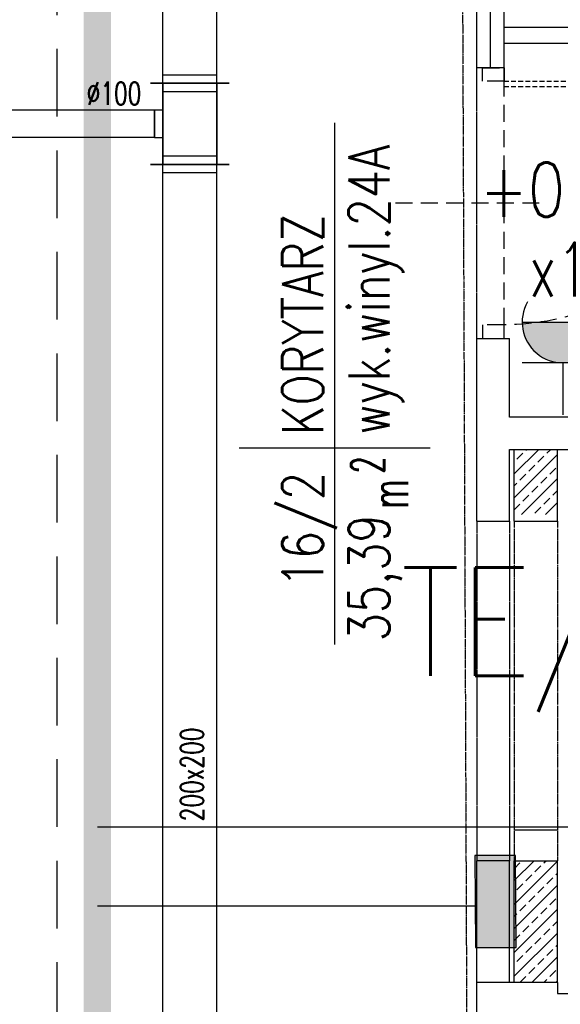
# Model space of a CAD drawing. Header units: inches. Extents: x -145354 to -97635, y 38777 to 78670.
# Tile 143 of 231: x -142160 to -141960, y 60174 to 60538. Entities that reach past the tile are written whole.
import ezdxf
from ezdxf.enums import TextEntityAlignment as Align

# ---------------------------------------------------------------- set-up
doc = ezdxf.new("R2010")
doc.units = ezdxf.units.IN
doc.header["$MEASUREMENT"] = 0
for name, pattern in [('DASHDOT', [1, 0.5, -0.25, 0, -0.25]), ('DASHED2', [0.375, 0.25, -0.125]), ('DIVIDE', [31.75, 12.7, -6.35, 0, -6.35, 0, -6.35])]:
    doc.linetypes.add(name, pattern=pattern)
doc.layers.get('0').update_dxf_attribs({"color": 101})
for name, color, linetype in [('E-OPIS_POM', 6, 'Continuous'), ('E35', 6, 'Continuous'), ('E50', 3, 'Continuous'), ('E50_kor', 3, 'Continuous'), ('Ins-went', 141, 'Continuous'), ('Sc-beton', 7, 'Continuous'), ('Sc-beton-hatch', 86, 'Continuous'), ('Sc-cegla pelna', 32, 'Continuous'), ('Sc-gazobeton', 45, 'Continuous'), ('Sc-gk', 120, 'Continuous'), ('Sc-gk-hatch', 8, 'Continuous'), ('Sc-nad', 5, 'DASHED2'), ('Sc-nadproza kon', 5, 'DASHED2'), ('Suf-widok', 8, 'Continuous')]:
    doc.layers.add(name, color=color, linetype=linetype)
doc.styles.add('KA wymiar', font='romans.shx', dxfattribs={"width": 0.6})
doc.styles.add('ROMANS', font='romans', dxfattribs={"width": 0.85})
doc.styles.add('tab-bud$0$ROMANS', font='romans', dxfattribs={"width": 0.7})
doc.linetypes.add('BATTING', pattern='A,0.0001,-0.1,[134,ltypeshp.shx,S=0.1,R=0,X=-0.1,Y=0],-0.2,[134,ltypeshp.shx,S=0.1,R=180,X=0.1,Y=0],-0.1', length=0.4001)

# ---------------------------------------------------------------- blocks, each defined once
blk = doc.blocks.new('pow')
for p, q in [((0, 0.5229), (0, -0.5229)), ((-1.0753, 0), (1.7797, 0))]:
    blk.add_line(p, q)
at = {"style": 'KA wymiar', "width": 0.6}
for s, height, p in [('2', 0.18, (-0.1392, -0.2698)), ('m', 0.21, (-0.3332, -0.401))]:
    blk.add_text(s, height=height, dxfattribs=at).set_placement(p)
at = {"style": 'KA wymiar'}
for tag, width, p in [('01', 0.7, (-0.1311, 0.0844)), ('000.00', 0.6, (-0.3636, -0.401))]:
    blk.add_attdef(tag, text='', height=0.3, dxfattribs=dict(at, width=width)).set_placement(p, align=Align.RIGHT)
blk.add_attdef('POMIESZCZENIE', (0.0709, 0.0844), '', height=0.3, dxfattribs=at)
at = {"style": 'KA wymiar', "width": 0.8}
blk.add_attdef('POSADZKA', (0.0709, -0.401), '', height=0.3, dxfattribs=at)
blk = doc.blocks.new('G1')
at = {"layer": 'E35'}
blk.add_hatch(color=256, dxfattribs=at).paths.add_polyline_path([(10, 22.85), (-10, 22.85, 1)])
for p, q in [((-10, 22.85), (10, 22.85)), ((10, 12.85), (-10, 12.85))]:
    blk.add_line(p, q, dxfattribs=at)
blk.add_arc((0, 22.85), 10, 150, 30, dxfattribs=at)
at = {"layer": 'E50'}
blk.add_line((0, 12.85), (0, 0), dxfattribs=at)
blk = doc.blocks.new('_dz1')
at = {"ltscale": 7}
for p, q in [((-7, 0), (-7, 90)), ((-5, 0), (-5, 90))]:
    blk.add_line(p, q, dxfattribs=at)
at = {"ltscale": 25}
for p, q in [((-50, 13), (-50, -41)), ((-95, 0), (-5, 0)), ((-5, 0), (0, 0)), ((-95, -8), (-100, -8)), ((-5, -8), (0, -8))]:
    blk.add_line(p, q, dxfattribs=at)
for points in [[(-100, -8), (-100, 0), (-95, 0), (-95, -8)], [(0, -8), (0, 0), (-5, 0), (-5, -8)]]:
    blk.add_lwpolyline(points, close=True, dxfattribs=at)
blk.add_arc((-5, 0), 90, 90, 180, dxfattribs=at)

msp = doc.modelspace()

# ---------------------------------------------------------------- hatches: boundary and pattern name
at = {"layer": 'E50'}
msp.add_hatch(color=256, dxfattribs=at).paths.add_polyline_path([(-141991.32, 60195.53), (-141976.32, 60195.53), (-141976.51, 60229.5), (-141991.51, 60229.5)])
at = {"layer": 'Sc-beton-hatch'}
h = msp.add_hatch(dxfattribs=at)
h.set_pattern_fill('ANSI33', color=256, scale=25, style=0)
h.paths.add_polyline_path([(-141961.01, 60379.5), (-141977.01, 60379.5), (-141977.01, 60355.5), (-141961.01, 60355.5)])
h = msp.add_hatch(dxfattribs=at)
h.set_pattern_fill('ANSI33', color=256, scale=25, style=0)
h.paths.add_polyline_path([(-141961.01, 60227.5), (-141977.01, 60227.5), (-141977.01, 60182.5), (-141961.01, 60182.5)])

# ---------------------------------------------------------------- linework, layer by layer
at = {"layer": 'E50'}
for p, q in [((-142130.98, 60240), (-141910, 60240)), ((-141990.76, 60210.75), (-142130.98, 60210.75))]:
    msp.add_line(p, q, dxfattribs=at)
at = {"layer": 'E50', "const_width": 10}
msp.add_lwpolyline([(-142130.98, 61300), (-142130.98, 58640)], dxfattribs=at)
at = {"layer": 'E50'}
msp.add_lwpolyline([(-141991.51, 60229.5), (-141991.32, 60195.53), (-141976.32, 60195.53), (-141976.51, 60229.5)], close=True, dxfattribs=at)
at = {"layer": 'E50_kor', "linetype": 'DASHED2', "ltscale": 100}
msp.add_line((-142145.98, 61315), (-142145.98, 58640), dxfattribs=at)
at = {"layer": 'Ins-went'}
for p, q in [((-142106.82, 60484.8), (-142106.82, 60822.47)), ((-142086.82, 60484.8), (-142086.82, 60815.44)), ((-142086.82, 60517.8), (-142106.82, 60517.8)), ((-142111.32, 60514.8), (-142082.32, 60514.8)), ((-142082.32, 60514.8), (-142111.32, 60514.8)), ((-142106.82, 60514.8), (-142106.82, 60484.8)), ((-142106.82, 60511.8), (-142086.82, 60511.8)), ((-142086.82, 60514.8), (-142086.82, 60484.8)), ((-142109.82, 60504.8), (-142249.32, 60504.8)), ((-142109.82, 60494.8), (-142109.82, 60504.8)), ((-142106.82, 60504.8), (-142109.82, 60504.8)), ((-142109.82, 60504.8), (-142109.82, 60494.8)), ((-142109.82, 60494.8), (-142249.32, 60494.8)), ((-142109.82, 60494.8), (-142106.82, 60494.8)), ((-142086.82, 60487.8), (-142106.82, 60487.8)), ((-142111.32, 60484.8), (-142082.32, 60484.8)), ((-142082.32, 60484.8), (-142111.32, 60484.8)), ((-142106.82, 60059.94), (-142106.82, 60484.8)), ((-142086.82, 60059.94), (-142086.82, 60484.8)), ((-142106.82, 60481.8), (-142086.82, 60481.8))]:
    msp.add_line(p, q, dxfattribs=at)
at = {"layer": 'Sc-beton'}
for p, q in [((-141977.01, 60353), (-141977.01, 60379.5)), ((-141961.01, 60353), (-141961.01, 60379.5)), ((-141977.01, 60353), (-141961.01, 60353)), ((-141977.01, 60227.5), (-141961.01, 60227.5)), ((-141977.01, 60182.5), (-141977.01, 60227.5)), ((-141961.01, 60182.5), (-141961.01, 60227.5))]:
    msp.add_line(p, q, dxfattribs=at)
at = {"layer": 'Sc-cegla pelna'}
for p, q in [((-141960.98, 60182.5), (-141990.76, 60182.5)), ((-141990.76, 60093.5), (-141990.76, 60182.5)), ((-141960.98, 60182.5), (-141960.97, 60178.5)), ((-141960.97, 60178.5), (-141816.65, 60178.5))]:
    msp.add_line(p, q, dxfattribs=at)
at = {"layer": 'Sc-gazobeton'}
for p, q in [((-141990.76, 60420.55), (-141978.76, 60420.55)), ((-141990.76, 60353), (-141990.76, 60420.55)), ((-141978.76, 60391.48), (-141978.76, 60420.55)), ((-141677.17, 60391.48), (-141978.76, 60391.48)), ((-141978.76, 60379.5), (-141677.17, 60379.5)), ((-141978.76, 60353), (-141978.76, 60379.5)), ((-141990.76, 60353), (-141978.76, 60353)), ((-141977.01, 60239), (-141961.02, 60239)), ((-141990.76, 60182.5), (-141990.76, 60227.5)), ((-141978.76, 60227.5), (-141990.76, 60227.5)), ((-141978.76, 60182.5), (-141978.76, 60227.5))]:
    msp.add_line(p, q, dxfattribs=at)
at = {"layer": 'Sc-gk'}
for p, q in [((-141990.76, 60520.55), (-141990.76, 60891.55)), ((-141980.76, 60520.55), (-141980.76, 60881.55)), ((-141673.24, 60535.45), (-141980.76, 60535.45)), ((-141673.24, 60529.45), (-141980.76, 60529.45)), ((-141980.76, 60520.55), (-141990.76, 60520.55))]:
    msp.add_line(p, q, dxfattribs=at)
at = {"layer": 'Sc-gk-hatch', "linetype": 'BATTING', "ltscale": 0.22}
msp.add_line((-141985.76, 60520.55), (-141985.76, 60886.55), dxfattribs=at)
at = {"layer": 'Sc-nad'}
for p, q in [((-141990.76, 60420.55), (-141990.76, 60520.55)), ((-141990.76, 60353), (-141990.76, 60227.5)), ((-141978.76, 60353), (-141978.76, 60227.5))]:
    msp.add_line(p, q, dxfattribs=at)
at = {"layer": 'Sc-nadproza kon', "linetype": 'DASHDOT', "ltscale": 0.5}
for p, q in [((-141977.01, 60353), (-141977.01, 60227.5)), ((-141961.01, 60353), (-141961.01, 60227.5))]:
    msp.add_line(p, q, dxfattribs=at)
at = {"layer": 'Suf-widok', "linetype": 'DIVIDE', "ltscale": 0.02}
msp.add_lwpolyline([(-142188.15, 61158.54), (-141998.53, 61158.54), (-141988.47, 58631.43), (-142174.44, 58632.13)], dxfattribs=at)

# ---------------------------------------------------------------- block references
at = {"layer": 'E-OPIS_POM'}
ref = msp.add_blockref('pow', (-142043.31, 60380.05), dxfattribs=dict(at, xscale=67.5, yscale=67.5, zscale=67.5, rotation=90))
ref.add_attrib('000.00', '35,39', dxfattribs={"layer": '0', "height": 15.133, "rotation": 90, "style": 'KA wymiar', "width": 0.8029}).set_placement((-142023.08, 60355.5), align=Align.RIGHT)
ref.add_attrib('01', '16/2', dxfattribs={"layer": '0', "height": 15.133, "rotation": 90, "style": 'KA wymiar', "width": 0.8029}).set_placement((-142047.57, 60371.2), align=Align.RIGHT)
ref.add_attrib('POMIESZCZENIE', 'KORYTARZ', (-142047.57, 60384.83), dxfattribs={"layer": '0', "height": 15.133, "rotation": 90, "style": 'KA wymiar', "width": 0.8029})
ref.add_attrib('POSADZKA', 'wyk.winyl.24A', (-142023.08, 60384.83), dxfattribs={"layer": '0', "height": 15.1326, "rotation": 90, "style": 'KA wymiar', "width": 0.8029})
at = {"layer": 'E35', "xscale": 1.5, "yscale": 1.5, "zscale": 1.5}
msp.add_blockref('G1', (-141959.07, 60392.24), dxfattribs=at)
at = {"layer": 'Sc-nad', "xscale": -1, "rotation": 270}
msp.add_blockref('_dz1', (-141980.76, 60520.55), dxfattribs=at)

# ---------------------------------------------------------------- texts
at = {"layer": 'E35', "style": 'ROMANS'}
for s, width, p in [('+0,3', 0.8, (-141963.74, 60472.44)), ('x1', 0.7, (-141960.42, 60445.95))]:
    msp.add_text(s, height=20, rotation=360, dxfattribs=dict(at, width=width)).set_placement(p, align=Align.MIDDLE)
at = {"layer": 'E50', "style": 'ROMANS', "width": 0.8}
msp.add_text('TE/DZO/A/2', height=40, dxfattribs=at).set_placement((-142018.88, 60295.88))
at = {"layer": 'Ins-went', "style": 'tab-bud$0$ROMANS', "width": 0.7}
msp.add_text('%%c100', height=8.424, dxfattribs=at).set_placement((-142134.94, 60506.8))
msp.add_text('200x200', height=8.424, rotation=90, dxfattribs=at).set_placement((-142091.84, 60242.1))

doc.saveas('drawing.dxf')
